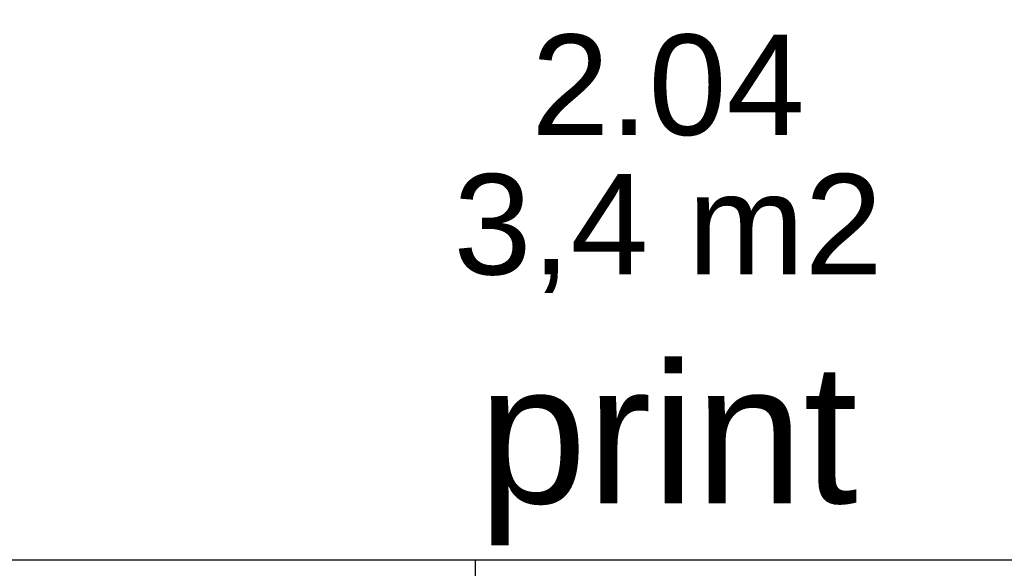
# Model space of a CAD drawing. Header units: millimetres. Extents: x -532 to 413144, y -532 to 654275.
# Tile 78 of 210: x 21634 to 23398, y 27035 to 28018. Entities that reach past the tile are written whole.
import ezdxf
from ezdxf.enums import TextEntityAlignment as Align

# ---------------------------------------------------------------- set-up
doc = ezdxf.new("R2010")
doc.units = ezdxf.units.MM
doc.header["$LTSCALE"] = 100
for name, color, linetype in [('00---0--FM-RUIMTENR', 7, 'Continuous'), ('00---0--FM-TEKST', 7, 'Continuous'), ('A-1130-TEKST+MAAT-BE', 7, 'Continuous'), ('BL40----_AFWERKING', 1, 'Continuous')]:
    doc.layers.add(name, color=color, linetype=linetype)
doc.styles.add('FM_TEKST', font='arial.ttf')
doc.styles.add('PAScad_tekst', font='arial.ttf')
doc.styles.add('PASviewer', font='arial.ttf')

# ---------------------------------------------------------------- blocks, each defined once
blk = doc.blocks.new('FM_RM3')
at = {"style": 'FM_TEKST'}
blk.add_attdef('RUIMTENR', text='', height=180, dxfattribs=at).set_placement((0, 0), align=Align.MIDDLE)
for tag, p, flags in [('BEDRIJFSORGAAN', (-720, -510), 1), ('RUIMTESOORT', (-725, -800), 1), ('GEBRUIK', (-760, -1095), 1), ('OPPERVLAKTE', (-755, -1380), 9), ('VLOEROPP', (-775, -1650), 9), ('OMTREK', (-760, -1935), 9), ('HANDLE', (-770, -2250), 9), ('VLRHANDLE', (-775, -2515), 9), ('HANDLEBLOK', (-770, -2805), 9)]:
    blk.add_attdef(tag, p, '', height=200, dxfattribs=dict(flags=flags))

msp = doc.modelspace()

# ---------------------------------------------------------------- linework, layer by layer
at = {"layer": 'A-1130-TEKST+MAAT-BE', "ltscale": 10}
for points in [[(21200, 27050), (22450, 27050)], [(22450, 27050), (22450, 27020)]]:
    msp.add_lwpolyline(points, dxfattribs=at)
at = {"layer": 'BL40----_AFWERKING', "ltscale": 10}
msp.add_line((22450, 27050), (24400, 27050), dxfattribs=at)

# ---------------------------------------------------------------- block references
at = {"layer": '00---0--FM-RUIMTENR', "color": 253}
ref = msp.add_blockref('FM_RM3', (22795.15998, 27901.51185), dxfattribs=at)
ref.add_attrib('RUIMTENR', '2.04', dxfattribs={"layer": '0', "height": 180, "style": 'PASviewer'}).set_placement((22795.15998, 27901.51185), align=Align.MIDDLE)

# ---------------------------------------------------------------- texts
at = {"layer": '00---0--FM-TEKST', "color": 253, "style": 'PASviewer'}
msp.add_text('3,4 m2', height=180, dxfattribs=at).set_placement((22795.15998, 27651.51185), align=Align.MIDDLE_CENTER)
at = {"layer": '00---0--FM-TEKST', "color": 253, "insert": (22795.15998, 27401.51185), "char_height": 250, "width": 250, "attachment_point": 2, "style": 'PAScad_tekst'}
msp.add_mtext('print / kopie', dxfattribs=at)

doc.saveas('drawing.dxf')
